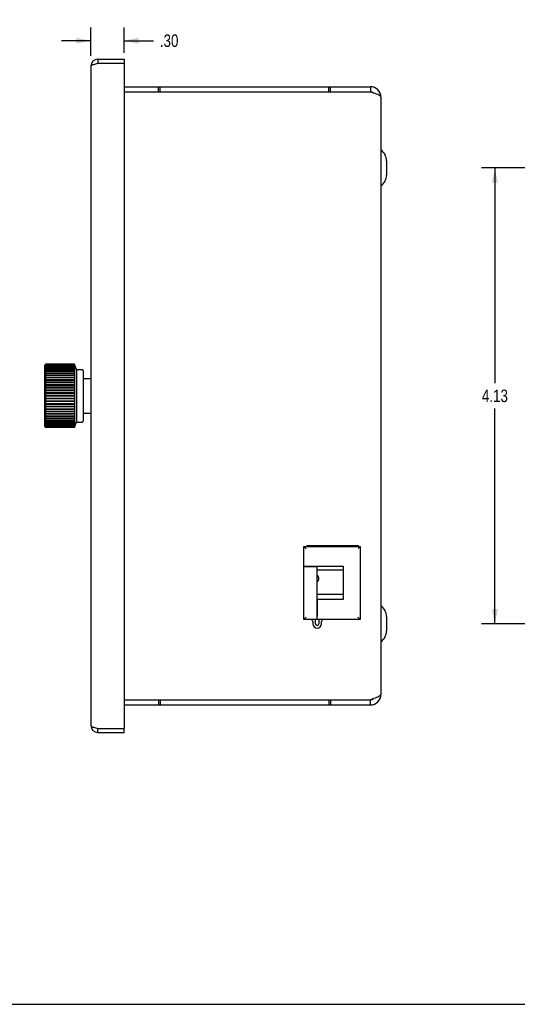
# Model space of a CAD drawing. Header units: inches. Extents: x 0 to 22.7, y 0 to 14.7.
# Tile 11 of 14: x 9.4 to 13.9, y 0 to 8.9. Entities that reach past the tile are written whole.
import ezdxf

# ---------------------------------------------------------------- set-up
doc = ezdxf.new("R2010")
doc.units = ezdxf.units.IN
doc.header["$LTSCALE"] = 1.246667
doc.header["$MEASUREMENT"] = 0
doc.layers.get('0').update_dxf_attribs({"linetype": 'CONTINUOUS'})
doc.layers.add('02___PRT_ALL_AXES', color=7, linetype='CONTINUOUS')
doc.styles.get("Standard").update_dxf_attribs({"font": 'txt', "width": 0.8})
doc.dimstyles.new('DIMSTYLE_1', dxfattribs={"dimtxt": 0.113333, "dimasz": 0.133333, "dimexe": 0.09, "dimexo": 0.07, "dimgap": 0.0425, "dimtad": 0, "dimtih": 1, "dimtoh": 1, "dimzin": 4, "dimdsep": 46, "dimtxsty": 'Standard', "dimblk": '_FILLED', "dimblk1": '_FILLED', "dimblk2": '_FILLED', "dimcen": 0.09, "dimadec": 0, "dimazin": 0, "dimtfac": 1, "dimtofl": 0, "dimtmove": 0, "dimatfit": 3, "dimldrblk": '_FILLED', "dimfxl": 0, "dimtolj": 1, "dimtzin": 4, "dimarcsym": 0})

# ---------------------------------------------------------------- blocks, each defined once
blk = doc.blocks.new('_FILLED')
at = {"color": 0, "linetype": 'ByBlock'}
blk.add_solid([(0, 0), (-1, 0.2), (-1, -0.2)], dxfattribs=at)
blk = doc.blocks.new('*D5')
at = {"color": 2, "linetype": 'Continuous'}
for p, q in [((10.0598, 8.5843), (10.0598, 8.8412)), ((10.3598, 8.6113), (10.3598, 8.8412)), ((10.0598, 8.7212), (9.7932, 8.7212)), ((10.3598, 8.7212), (10.6271, 8.7212))]:
    blk.add_line(p, q, dxfattribs=at)
at = {"color": 2, "linetype": 'Continuous', "xscale": 0.1333333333, "yscale": 0.1333333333, "zscale": 0.1333333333}
blk.add_blockref('_FILLED', (10.0598, 8.7212), dxfattribs=at)
at = {"color": 2, "linetype": 'Continuous', "xscale": 0.1333333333, "yscale": 0.1333333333, "zscale": 0.1333333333, "rotation": 180}
blk.add_blockref('_FILLED', (10.3598, 8.7212), dxfattribs=at)
at = {"color": 2, "linetype": 'Continuous', "insert": (10.6837, 8.7779), "char_height": 0.11333, "width": 0.272, "attachment_point": 1, "line_spacing_factor": 0.9}
blk.add_mtext('.30', dxfattribs=at)
blk = doc.blocks.new('*D7')
at = {"color": 2, "linetype": 'Continuous'}
for p, q in [((14.4182, 7.5694), (13.5988, 7.5694)), ((13.7188, 7.5694), (13.7188, 5.6203)), ((13.7188, 3.4444), (13.7188, 5.3936)), ((14.4182, 3.4444), (13.5988, 3.4444))]:
    blk.add_line(p, q, dxfattribs=at)
at = {"color": 2, "linetype": 'Continuous', "xscale": 0.1333333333, "yscale": 0.1333333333, "zscale": 0.1333333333}
for p, rotation in [((13.7188, 7.5694), 90), ((13.7188, 3.4444), 270)]:
    blk.add_blockref('_FILLED', p, dxfattribs=dict(at, rotation=rotation))
at = {"color": 2, "linetype": 'Continuous', "insert": (13.7188, 5.5636), "char_height": 0.11333, "width": 0.362667, "attachment_point": 2, "line_spacing_factor": 0.9}
blk.add_mtext('4.13', dxfattribs=at)

msp = doc.modelspace()

# ---------------------------------------------------------------- linework, layer by layer
at = {"color": 3, "linetype": 'Continuous'}
for p, q in [((10.0598, 8.4909), (10.0598, 2.5229)), ((10.1228, 8.5539), (10.3598, 8.5539)), ((10.1228, 8.5179), (10.3598, 8.5179)), ((10.3598, 8.5179), (10.3598, 2.4959)), ((10.3598, 8.3049), (12.5908, 8.3049)), ((10.6868, 8.2569), (10.6868, 8.3049)), ((12.2158, 8.2569), (12.2158, 8.3049)), ((10.3598, 8.2569), (12.5908, 8.2569)), ((12.6868, 8.2089), (12.6868, 2.8049)), ((12.0188, 4.1539), (12.4788, 4.1539)), ((12.0188, 4.1439), (12.0188, 4.1539)), ((12.4788, 4.1539), (12.4788, 4.1439)), ((10.3598, 2.7569), (12.5908, 2.7569)), ((10.3598, 2.7089), (12.5908, 2.7089)), ((10.6868, 2.7569), (10.6868, 2.7089)), ((12.2158, 2.7569), (12.2158, 2.7089)), ((10.1228, 2.4959), (10.3598, 2.4959)), ((10.1228, 2.4599), (10.3598, 2.4599))]:
    msp.add_line(p, q, dxfattribs=at)
at = {"color": 7, "linetype": 'Continuous'}
for p, q in [((10.1228, 8.5539), (10.1228, 8.5179)), ((10.3598, 8.5539), (10.3598, 8.5179)), ((10.6718, 8.2569), (10.6718, 8.3049)), ((12.2308, 8.2569), (12.2308, 8.3049)), ((12.5908, 8.3049), (12.5908, 8.2569)), ((12.7368, 7.635), (12.7368, 7.5039)), ((9.6508, 5.7949), (9.6408, 5.7849)), ((9.6508, 5.7941), (9.6465, 5.7895)), ((9.6465, 5.7895), (9.6508, 5.7936)), ((9.6508, 5.7941), (9.6508, 5.7949)), ((9.9106, 5.7949), (9.6508, 5.7949)), ((9.9106, 5.7941), (9.6508, 5.7941)), ((9.6508, 5.791), (9.6508, 5.7936)), ((9.9106, 5.7936), (9.6508, 5.7936)), ((9.9106, 5.7949), (9.9106, 5.7941)), ((9.9288, 5.7449), (9.9106, 5.7949)), ((9.9122, 5.7895), (9.9106, 5.7941)), ((9.9106, 5.7936), (9.9106, 5.791)), ((9.9106, 5.7936), (9.9122, 5.7895)), ((9.6408, 5.2289), (9.6408, 5.7849)), ((9.6508, 5.791), (9.6465, 5.7863)), ((9.6465, 5.7863), (9.6508, 5.7901)), ((9.6508, 5.7858), (9.6465, 5.7809)), ((9.6465, 5.7809), (9.6508, 5.7845)), ((9.6508, 5.7784), (9.6465, 5.7735)), ((9.6465, 5.7735), (9.6508, 5.7767)), ((9.6508, 5.769), (9.6465, 5.764)), ((9.6465, 5.764), (9.6508, 5.7669)), ((9.6508, 5.7576), (9.6465, 5.7526)), ((9.6465, 5.7526), (9.6508, 5.7551)), ((9.6508, 5.7443), (9.6465, 5.7393)), ((9.6465, 5.7393), (9.6508, 5.7414)), ((9.6508, 5.7292), (9.6465, 5.7242)), ((9.6465, 5.7242), (9.6508, 5.726)), ((9.6508, 5.7124), (9.6465, 5.7075)), ((9.6465, 5.7075), (9.6508, 5.7088)), ((9.9106, 5.791), (9.6508, 5.791)), ((9.6508, 5.7858), (9.6508, 5.7901)), ((9.9106, 5.7901), (9.6508, 5.7901)), ((9.9106, 5.7858), (9.6508, 5.7858)), ((9.6508, 5.7784), (9.6508, 5.7845)), ((9.9106, 5.7845), (9.6508, 5.7845)), ((9.9106, 5.7784), (9.6508, 5.7784)), ((9.6508, 5.769), (9.6508, 5.7767)), ((9.9106, 5.7767), (9.6508, 5.7767)), ((9.9106, 5.769), (9.6508, 5.769)), ((9.6508, 5.7576), (9.6508, 5.7669)), ((9.9106, 5.7669), (9.6508, 5.7669)), ((9.9106, 5.7576), (9.6508, 5.7576)), ((9.6508, 5.7443), (9.6508, 5.7551)), ((9.9106, 5.7551), (9.6508, 5.7551)), ((9.9106, 5.7443), (9.6508, 5.7443)), ((9.6508, 5.7292), (9.6508, 5.7414)), ((9.9106, 5.7414), (9.6508, 5.7414)), ((9.9106, 5.7292), (9.6508, 5.7292)), ((9.6508, 5.7124), (9.6508, 5.726)), ((9.9106, 5.726), (9.6508, 5.726)), ((9.9106, 5.7124), (9.6508, 5.7124)), ((9.6508, 5.694), (9.6508, 5.7088)), ((9.9106, 5.7088), (9.6508, 5.7088)), ((9.9122, 5.7863), (9.9106, 5.791)), ((9.9106, 5.7901), (9.9106, 5.7858)), ((9.9106, 5.7901), (9.9122, 5.7863)), ((9.9122, 5.7809), (9.9106, 5.7858)), ((9.9106, 5.7845), (9.9106, 5.7784)), ((9.9106, 5.7845), (9.9122, 5.7809)), ((9.9122, 5.7735), (9.9106, 5.7784)), ((9.9106, 5.7767), (9.9106, 5.769)), ((9.9106, 5.7767), (9.9122, 5.7735)), ((9.9122, 5.764), (9.9106, 5.769)), ((9.9106, 5.7669), (9.9106, 5.7576)), ((9.9106, 5.7669), (9.9122, 5.764)), ((9.9122, 5.7526), (9.9106, 5.7576)), ((9.9106, 5.7551), (9.9106, 5.7443)), ((9.9106, 5.7551), (9.9122, 5.7526)), ((9.9122, 5.7393), (9.9106, 5.7443)), ((9.9106, 5.7414), (9.9106, 5.7292)), ((9.9106, 5.7414), (9.9122, 5.7393)), ((9.9122, 5.7242), (9.9106, 5.7292)), ((9.9106, 5.726), (9.9106, 5.7124)), ((9.9106, 5.726), (9.9122, 5.7242)), ((9.9122, 5.7075), (9.9106, 5.7124)), ((9.9106, 5.7088), (9.9106, 5.694)), ((9.9106, 5.7088), (9.9122, 5.7075)), ((9.9288, 5.7449), (9.9288, 5.2689)), ((9.9888, 5.7344), (9.9888, 5.2794)), ((9.6508, 5.694), (9.6465, 5.6893)), ((9.6465, 5.6893), (9.6508, 5.6901)), ((9.6508, 5.6742), (9.6465, 5.6696)), ((9.6465, 5.6696), (9.6508, 5.6701)), ((9.6508, 5.6531), (9.6465, 5.6488)), ((9.6465, 5.6488), (9.9122, 5.6488)), ((9.6508, 5.6309), (9.6465, 5.6268)), ((9.6465, 5.6268), (9.6508, 5.6264)), ((9.6465, 5.6268), (9.9122, 5.6268)), ((9.9106, 5.694), (9.6508, 5.694)), ((9.6508, 5.6742), (9.6508, 5.6901)), ((9.9106, 5.6901), (9.6508, 5.6901)), ((9.9106, 5.6742), (9.6508, 5.6742)), ((9.6508, 5.6531), (9.6508, 5.6701)), ((9.9106, 5.6701), (9.6508, 5.6701)), ((9.9106, 5.6531), (9.6508, 5.6531)), ((9.6508, 5.6309), (9.6508, 5.6488)), ((9.9106, 5.6309), (9.6508, 5.6309)), ((9.6508, 5.6078), (9.6508, 5.6264)), ((9.9106, 5.6264), (9.6508, 5.6264)), ((9.9122, 5.6893), (9.9106, 5.694)), ((9.9106, 5.6901), (9.9106, 5.6742)), ((9.9106, 5.6901), (9.9122, 5.6893)), ((9.9122, 5.6696), (9.9106, 5.6742)), ((9.9106, 5.6701), (9.9106, 5.6531)), ((9.9106, 5.6701), (9.9122, 5.6696)), ((9.9122, 5.6488), (9.9106, 5.6531)), ((9.9106, 5.6488), (9.9106, 5.6309)), ((9.9122, 5.6268), (9.9106, 5.6309)), ((9.9106, 5.6264), (9.9122, 5.6268)), ((9.9106, 5.6264), (9.9106, 5.6078)), ((9.6508, 5.6078), (9.6465, 5.604)), ((9.6465, 5.604), (9.6508, 5.6031)), ((9.6465, 5.604), (9.9122, 5.604)), ((9.6508, 5.5839), (9.6465, 5.5804)), ((9.6465, 5.5804), (9.6508, 5.5791)), ((9.6465, 5.5804), (9.9122, 5.5804)), ((9.6508, 5.5594), (9.6465, 5.5562)), ((9.6465, 5.5562), (9.6508, 5.5545)), ((9.6465, 5.5562), (9.9122, 5.5562)), ((9.6508, 5.5345), (9.6465, 5.5317)), ((9.6465, 5.5317), (9.6508, 5.5296)), ((9.6465, 5.5317), (9.9122, 5.5317)), ((9.9106, 5.6078), (9.6508, 5.6078)), ((9.6508, 5.5839), (9.6508, 5.6031)), ((9.9106, 5.6031), (9.6508, 5.6031)), ((9.9106, 5.5839), (9.6508, 5.5839)), ((9.6508, 5.5594), (9.6508, 5.5791)), ((9.9106, 5.5791), (9.6508, 5.5791)), ((9.9106, 5.5594), (9.6508, 5.5594)), ((9.6508, 5.5345), (9.6508, 5.5545)), ((9.9106, 5.5545), (9.6508, 5.5545)), ((9.9106, 5.5345), (9.6508, 5.5345)), ((9.6508, 5.5094), (9.6508, 5.5296)), ((9.9106, 5.5296), (9.6508, 5.5296)), ((9.9122, 5.604), (9.9106, 5.6078)), ((9.9106, 5.6031), (9.9122, 5.604)), ((9.9106, 5.6031), (9.9106, 5.5839)), ((9.9122, 5.5804), (9.9106, 5.5839)), ((9.9106, 5.5791), (9.9122, 5.5804)), ((9.9106, 5.5791), (9.9106, 5.5594)), ((9.9122, 5.5562), (9.9106, 5.5594)), ((9.9106, 5.5545), (9.9122, 5.5562)), ((9.9106, 5.5545), (9.9106, 5.5345)), ((9.9122, 5.5317), (9.9106, 5.5345)), ((9.9106, 5.5296), (9.9122, 5.5317)), ((9.9106, 5.5296), (9.9106, 5.5094)), ((9.6508, 5.5094), (9.6465, 5.5069)), ((9.6465, 5.5069), (9.6508, 5.5044)), ((9.6465, 5.5069), (9.9122, 5.5069)), ((9.6508, 5.4843), (9.6465, 5.4822)), ((9.6465, 5.4822), (9.6508, 5.4794)), ((9.6465, 5.4822), (9.9122, 5.4822)), ((9.6508, 5.4594), (9.6465, 5.4577)), ((9.6465, 5.4577), (9.6508, 5.4545)), ((9.6465, 5.4577), (9.9122, 5.4577)), ((9.9106, 5.5094), (9.6508, 5.5094)), ((9.6508, 5.4843), (9.6508, 5.5044)), ((9.9106, 5.5044), (9.6508, 5.5044)), ((9.9106, 5.4843), (9.6508, 5.4843)), ((9.6508, 5.4594), (9.6508, 5.4794)), ((9.9106, 5.4794), (9.6508, 5.4794)), ((9.9106, 5.4594), (9.6508, 5.4594)), ((9.6508, 5.4348), (9.6508, 5.4545)), ((9.9106, 5.4545), (9.6508, 5.4545)), ((9.9122, 5.5069), (9.9106, 5.5094)), ((9.9106, 5.5044), (9.9122, 5.5069)), ((9.9106, 5.5044), (9.9106, 5.4843)), ((9.9122, 5.4822), (9.9106, 5.4843)), ((9.9106, 5.4794), (9.9122, 5.4822)), ((9.9106, 5.4794), (9.9106, 5.4594)), ((9.9122, 5.4577), (9.9106, 5.4594)), ((9.9106, 5.4545), (9.9122, 5.4577)), ((9.9106, 5.4545), (9.9106, 5.4348)), ((9.6508, 5.4348), (9.6465, 5.4335)), ((9.6465, 5.4335), (9.6508, 5.43)), ((9.6465, 5.4335), (9.9122, 5.4335)), ((9.6508, 5.4108), (9.6465, 5.4099)), ((9.6465, 5.4099), (9.6508, 5.4061)), ((9.6465, 5.4099), (9.9122, 5.4099)), ((9.6508, 5.3875), (9.6465, 5.3871)), ((9.6465, 5.3871), (9.6508, 5.383)), ((9.6465, 5.3871), (9.9122, 5.3871)), ((9.6465, 5.3651), (9.6508, 5.3608)), ((9.9122, 5.3651), (9.6465, 5.3651)), ((9.9106, 5.4348), (9.6508, 5.4348)), ((9.6508, 5.4108), (9.6508, 5.43)), ((9.9106, 5.43), (9.6508, 5.43)), ((9.9106, 5.4108), (9.6508, 5.4108)), ((9.6508, 5.3875), (9.6508, 5.4061)), ((9.9106, 5.4061), (9.6508, 5.4061)), ((9.9106, 5.3875), (9.6508, 5.3875)), ((9.6508, 5.3651), (9.6508, 5.383)), ((9.9106, 5.383), (9.6508, 5.383)), ((9.6508, 5.3438), (9.6508, 5.3608)), ((9.9106, 5.3608), (9.6508, 5.3608)), ((9.9122, 5.4335), (9.9106, 5.4348)), ((9.9106, 5.43), (9.9122, 5.4335)), ((9.9106, 5.43), (9.9106, 5.4108)), ((9.9122, 5.4099), (9.9106, 5.4108)), ((9.9106, 5.4061), (9.9122, 5.4099)), ((9.9106, 5.4061), (9.9106, 5.3875)), ((9.9122, 5.3871), (9.9106, 5.3875)), ((9.9106, 5.383), (9.9122, 5.3871)), ((9.9106, 5.383), (9.9106, 5.3651)), ((9.9106, 5.3608), (9.9122, 5.3651)), ((9.9106, 5.3608), (9.9106, 5.3438)), ((9.6465, 5.3442), (9.6508, 5.3397)), ((9.6508, 5.3438), (9.6465, 5.3442)), ((9.6465, 5.3246), (9.6508, 5.3199)), ((9.6508, 5.3237), (9.6465, 5.3246)), ((9.6465, 5.3064), (9.6508, 5.3015)), ((9.6508, 5.3051), (9.6465, 5.3064)), ((9.6465, 5.2896), (9.6508, 5.2847)), ((9.6508, 5.2879), (9.6465, 5.2896)), ((9.6465, 5.2746), (9.6508, 5.2696)), ((9.6508, 5.2725), (9.6465, 5.2746)), ((9.6465, 5.2613), (9.6508, 5.2563)), ((9.6508, 5.2588), (9.6465, 5.2613)), ((9.9106, 5.3438), (9.6508, 5.3438)), ((9.6508, 5.3237), (9.6508, 5.3397)), ((9.9106, 5.3397), (9.6508, 5.3397)), ((9.9106, 5.3237), (9.6508, 5.3237)), ((9.6508, 5.3051), (9.6508, 5.3199)), ((9.9106, 5.3199), (9.6508, 5.3199)), ((9.9106, 5.3051), (9.6508, 5.3051)), ((9.6508, 5.2879), (9.6508, 5.3015)), ((9.9106, 5.3015), (9.6508, 5.3015)), ((9.9106, 5.2879), (9.6508, 5.2879)), ((9.6508, 5.2725), (9.6508, 5.2847)), ((9.9106, 5.2847), (9.6508, 5.2847)), ((9.9106, 5.2725), (9.6508, 5.2725)), ((9.6508, 5.2588), (9.6508, 5.2696)), ((9.9106, 5.2696), (9.6508, 5.2696)), ((9.9106, 5.2588), (9.6508, 5.2588)), ((9.9106, 5.3397), (9.9122, 5.3442)), ((9.9122, 5.3442), (9.9106, 5.3438)), ((9.9106, 5.3397), (9.9106, 5.3237)), ((9.9106, 5.3199), (9.9122, 5.3246)), ((9.9122, 5.3246), (9.9106, 5.3237)), ((9.9106, 5.3199), (9.9106, 5.3051)), ((9.9106, 5.3015), (9.9122, 5.3064)), ((9.9122, 5.3064), (9.9106, 5.3051)), ((9.9106, 5.3015), (9.9106, 5.2879)), ((9.9106, 5.2847), (9.9122, 5.2896)), ((9.9122, 5.2896), (9.9106, 5.2879)), ((9.9106, 5.2847), (9.9106, 5.2725)), ((9.9106, 5.2696), (9.9122, 5.2746)), ((9.9122, 5.2746), (9.9106, 5.2725)), ((9.9106, 5.2696), (9.9106, 5.2588)), ((9.9106, 5.219), (9.9288, 5.2689)), ((9.9106, 5.2563), (9.9122, 5.2613)), ((9.9122, 5.2613), (9.9106, 5.2588)), ((9.6408, 5.2289), (9.6508, 5.219)), ((9.6465, 5.2499), (9.6508, 5.2449)), ((9.6508, 5.247), (9.6465, 5.2499)), ((9.6508, 5.2372), (9.6465, 5.2404)), ((9.6465, 5.2404), (9.6508, 5.2355)), ((9.6508, 5.2294), (9.6465, 5.233)), ((9.6465, 5.233), (9.6508, 5.2281)), ((9.6508, 5.2238), (9.6465, 5.2276)), ((9.6465, 5.2276), (9.6508, 5.2229)), ((9.6508, 5.2203), (9.6465, 5.2244)), ((9.6465, 5.2244), (9.6508, 5.2198)), ((9.6508, 5.247), (9.6508, 5.2563)), ((9.9106, 5.2563), (9.6508, 5.2563)), ((9.9106, 5.247), (9.6508, 5.247)), ((9.6508, 5.2372), (9.6508, 5.2449)), ((9.9106, 5.2449), (9.6508, 5.2449)), ((9.9106, 5.2372), (9.6508, 5.2372)), ((9.6508, 5.2294), (9.6508, 5.2355)), ((9.9106, 5.2355), (9.6508, 5.2355)), ((9.9106, 5.2294), (9.6508, 5.2294)), ((9.6508, 5.2238), (9.6508, 5.2281)), ((9.9106, 5.2281), (9.6508, 5.2281)), ((9.9106, 5.2238), (9.6508, 5.2238)), ((9.6508, 5.2203), (9.6508, 5.2229)), ((9.9106, 5.2229), (9.6508, 5.2229)), ((9.9106, 5.2203), (9.6508, 5.2203)), ((9.6508, 5.219), (9.6508, 5.2198)), ((9.9106, 5.2198), (9.6508, 5.2198)), ((9.9106, 5.219), (9.6508, 5.219)), ((9.9106, 5.2563), (9.9106, 5.247)), ((9.9106, 5.2449), (9.9122, 5.2499)), ((9.9122, 5.2499), (9.9106, 5.247)), ((9.9106, 5.2449), (9.9106, 5.2372)), ((9.9106, 5.2355), (9.9122, 5.2404)), ((9.9122, 5.2404), (9.9106, 5.2372)), ((9.9106, 5.2355), (9.9106, 5.2294)), ((9.9106, 5.2281), (9.9122, 5.233)), ((9.9122, 5.233), (9.9106, 5.2294)), ((9.9106, 5.2281), (9.9106, 5.2238)), ((9.9106, 5.2229), (9.9122, 5.2276)), ((9.9122, 5.2276), (9.9106, 5.2238)), ((9.9106, 5.2198), (9.9122, 5.2244)), ((9.9122, 5.2244), (9.9106, 5.2203)), ((9.9106, 5.2229), (9.9106, 5.2203)), ((9.9106, 5.2198), (9.9106, 5.219)), ((11.9888, 4.1439), (12.4988, 4.1439)), ((11.9888, 3.9639), (11.9888, 4.1439)), ((11.9917, 4.141), (12.0063, 4.1265)), ((12.0063, 4.1265), (12.0088, 4.1239)), ((12.0288, 4.1539), (12.0288, 4.1439)), ((12.1088, 4.1439), (12.1088, 4.1539)), ((12.4814, 4.1265), (12.4788, 4.1239)), ((12.4959, 4.141), (12.4814, 4.1265)), ((12.4988, 4.1439), (12.4988, 3.4839)), ((11.9888, 3.9639), (12.3438, 3.9639)), ((11.9888, 3.9629), (12.1088, 3.9629)), ((11.9888, 3.4839), (11.9888, 3.9629)), ((12.0188, 3.9639), (12.0188, 3.9629)), ((12.1088, 3.4839), (12.1088, 3.9639)), ((12.1088, 3.9317), (12.3438, 3.9317)), ((12.3438, 3.9639), (12.3438, 3.6639)), ((12.1088, 3.7115), (12.3438, 3.7115)), ((12.3438, 3.6639), (12.1095, 3.6639)), ((12.1095, 3.6639), (12.1095, 3.5139)), ((12.1098, 3.4839), (12.1098, 3.6639)), ((12.1088, 3.4839), (11.9888, 3.4839)), ((11.9917, 3.4869), (12.0063, 3.5014)), ((12.0063, 3.5014), (12.0088, 3.5039)), ((12.0938, 3.4439), (12.0938, 3.4839)), ((12.1095, 3.5139), (12.1098, 3.5139)), ((12.4988, 3.4839), (12.1098, 3.4839)), ((12.1238, 3.4839), (12.1238, 3.4439)), ((12.4814, 3.5014), (12.4788, 3.5039)), ((12.4959, 3.4869), (12.4814, 3.5014)), ((12.7368, 3.51), (12.7368, 3.3789)), ((12.0688, 3.4639), (12.0688, 3.4439)), ((12.1488, 3.4439), (12.1488, 3.4639)), ((10.6718, 2.7569), (10.6718, 2.7089)), ((12.2308, 2.7569), (12.2308, 2.7089)), ((12.5908, 2.7089), (12.5908, 2.7569)), ((10.1228, 2.4599), (10.1228, 2.4959)), ((10.3598, 2.4599), (10.3598, 2.4959)), ((0, 0), (22.6667, 0))]:
    msp.add_line(p, q, dxfattribs=at)
at = {"color": 3, "linetype": 'Continuous'}
for points in [[(10.0598, 8.4909), (10.0606, 8.4936), (10.0629, 8.4963), (10.0667, 8.4991), (10.0719, 8.5018), (10.0783, 8.5044), (10.0857, 8.5071), (10.0942, 8.5098), (10.1034, 8.5126)], [(10.1034, 8.5126), (10.113, 8.5153), (10.1228, 8.5179)], [(12.6868, 8.2089), (12.6857, 8.2137), (12.6821, 8.2185), (12.6763, 8.2234), (12.6684, 8.2282), (12.6587, 8.2329), (12.6474, 8.2377), (12.6345, 8.2425), (12.6204, 8.2474), (12.6058, 8.2522), (12.5908, 8.2569)], [(12.6868, 2.8049), (12.6857, 2.8002), (12.6821, 2.7954), (12.6763, 2.7905), (12.6684, 2.7857), (12.6587, 2.7809), (12.6474, 2.7762), (12.6345, 2.7714), (12.6204, 2.7665), (12.6058, 2.7617), (12.5908, 2.7569)], [(10.0598, 2.5229), (10.0606, 2.5203), (10.0629, 2.5176), (10.0667, 2.5148), (10.0719, 2.5121), (10.0783, 2.5094), (10.0857, 2.5068), (10.0942, 2.5041), (10.1034, 2.5013)], [(10.1034, 2.5013), (10.113, 2.4986), (10.1228, 2.4959)]]:
    msp.add_lwpolyline(points, dxfattribs=at)
at = {"color": 7, "linetype": 'Continuous'}
for points in [[(11.9888, 4.1439), (11.9889, 4.1438), (11.9893, 4.1435), (11.9899, 4.1429), (11.9907, 4.1421), (11.9917, 4.141)], [(12.4988, 4.1439), (12.4987, 4.1438), (12.4984, 4.1435), (12.4978, 4.1429), (12.497, 4.1421), (12.4959, 4.141)], [(11.9888, 3.4839), (11.9889, 3.4841), (11.9893, 3.4844), (11.9899, 3.485), (11.9907, 3.4858), (11.9917, 3.4869)], [(12.4988, 3.4839), (12.4987, 3.484), (12.4984, 3.4844), (12.4978, 3.485), (12.497, 3.4858), (12.4959, 3.4869)]]:
    msp.add_lwpolyline(points, dxfattribs=at)
at = {"color": 3, "linetype": 'Continuous'}
for centre, radius, start, end in [((10.1228, 8.4909), 0.063, 90, 180), ((12.5908, 8.2089), 0.096, 0, 90), ((12.5908, 2.8049), 0.096, 270, 360), ((10.1228, 2.5229), 0.063, 180, 270)]:
    msp.add_arc(centre, radius, start, end, dxfattribs=at)
at = {"color": 7, "linetype": 'Continuous'}
for centre, radius, start, end in [((12.5908, 8.2089), 0.048, 54.21344, 90), ((12.6168, 7.635), 0.12, 0, 54.31467), ((12.6168, 7.5039), 0.12, 305.68533, 360), ((9.9788, 5.7344), 0.01, 0, 90), ((9.9788, 5.2794), 0.01, 270, 360), ((12.6168, 3.51), 0.12, 0, 54.31467), ((12.0488, 3.4639), 0.02, 360, 90), ((12.1688, 3.4639), 0.02, 90, 180), ((12.1088, 3.4439), 0.04, 180, 360), ((12.1088, 3.4439), 0.015, 180, 0), ((12.6168, 3.3789), 0.12, 305.68533, 360), ((12.5908, 2.8049), 0.048, 270, 305.78656)]:
    msp.add_arc(centre, radius, start, end, dxfattribs=at)
at = {"layer": '02___PRT_ALL_AXES', "color": 7, "linetype": 'Continuous'}
for p, q in [((9.9288, 5.7444), (9.9788, 5.7444)), ((9.9888, 5.6629), (10.0598, 5.6629)), ((9.9888, 5.3509), (10.0598, 5.3509)), ((9.9288, 5.2694), (9.9788, 5.2694)), ((12.4688, 4.1539), (12.4688, 4.1439))]:
    msp.add_line(p, q, dxfattribs=at)
for points in [[(12.1248, 3.8527), (12.1239, 3.86), (12.1216, 3.867), (12.1176, 3.8738), (12.1122, 3.88), (12.1088, 3.8828)], [(12.1088, 3.8225), (12.1122, 3.8253), (12.1176, 3.8315), (12.1216, 3.8383), (12.1239, 3.8453), (12.1248, 3.8527)]]:
    msp.add_lwpolyline(points, dxfattribs=at)

# ---------------------------------------------------------------- dimensions: what is measured, and where the dimension line sits
at = {"color": 2, "linetype": 'Continuous'}
for base, p1, p2, angle, picture, middle in [((10.0598, 8.7212), (10.3598, 8.9112), (10.0598, 8.5143), 180, '*D5', (10.8197, 8.7212)), ((13.7188443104, 3.4444447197), (14.4882063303, 7.5694447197), (14.4882063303, 3.4444447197), 270, '*D7', (13.7188443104, 5.5069447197))]:
    dim = msp.add_linear_dim(base=base, p1=p1, p2=p2, angle=angle, dimstyle='DIMSTYLE_1', dxfattribs=at)
    dim.commit()
    dim.dimension.update_dxf_attribs({"geometry": picture, "text_midpoint": middle, "dimtype": 160})

doc.saveas('drawing.dxf')
